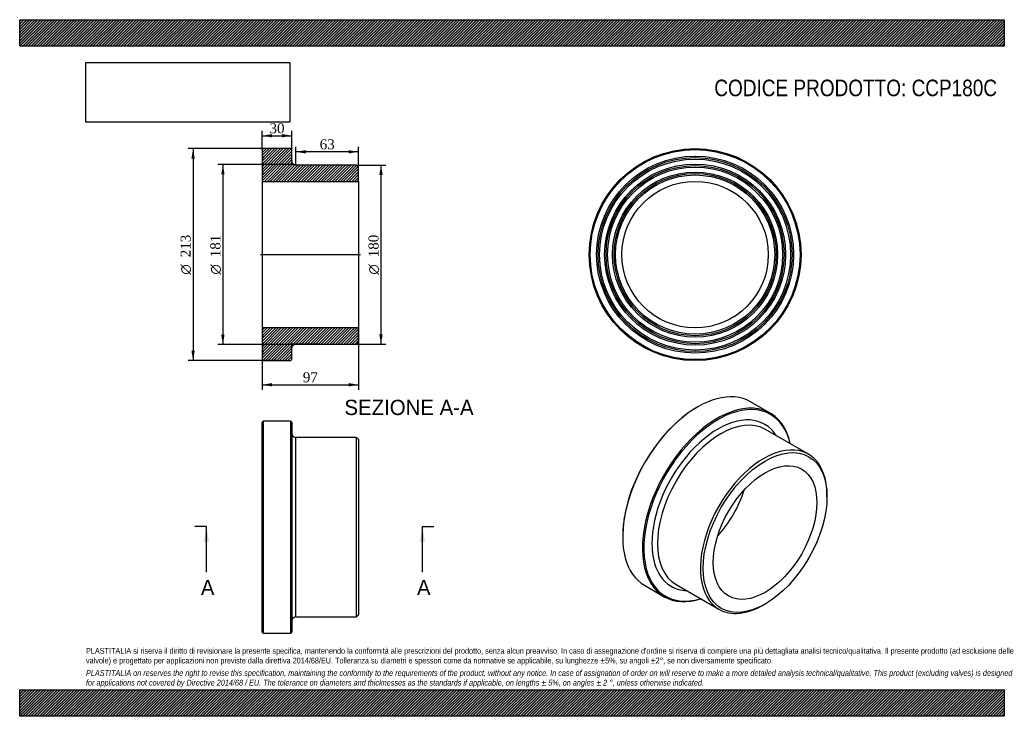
# Model space of a CAD drawing. Header units: millimetres. Extents: x 0 to 990, y 0 to 700.
import ezdxf
from ezdxf.enums import TextEntityAlignment as Align
from ezdxf.lldxf.tags import DXFTag

# ---------------------------------------------------------------- set-up
doc = ezdxf.new("R2010")
doc.units = ezdxf.units.MM
doc.header["$LTSCALE"] = 3.333333
for name, color, linetype in [('CCP180C', 7, 'Continuous'), ('Default', 7, 'Continuous'), ('DV4_Default', 7, 'Continuous')]:
    doc.layers.add(name, color=color, linetype=linetype)
doc.styles.add('SEACAD_Solid_Edge_ANSI', font='seans.ttf')
doc.styles.add('SEACAD_Solid_Edge_ANSI1_Symbols', font='semeca1.ttf')
doc.styles.add('SEACAD_Times_New_Roman', font='times.ttf')
tags = doc.linetypes.add('CENTER2', pattern=[28.575, 19.05, -3.175, 3.175, -3.175]).pattern_tags.tags
tags[10:11] = [DXFTag(74, 4), DXFTag(75, 0), DXFTag(340, '0'), DXFTag(46, 0.0), DXFTag(50, 0.0), DXFTag(44, 0.0), DXFTag(45, 0.0)]
tags[8:9] = [DXFTag(74, 4), DXFTag(75, 0), DXFTag(340, '0'), DXFTag(46, 0.0), DXFTag(50, 0.0), DXFTag(44, 0.0), DXFTag(45, 0.0)]
tags[6:7] = [DXFTag(74, 4), DXFTag(75, 0), DXFTag(340, '0'), DXFTag(46, 0.0), DXFTag(50, 0.0), DXFTag(44, 0.0), DXFTag(45, 0.0)]
tags[4:5] = [DXFTag(74, 4), DXFTag(75, 0), DXFTag(340, '0'), DXFTag(46, 0.0), DXFTag(50, 0.0), DXFTag(44, 0.0), DXFTag(45, 0.0)]
doc.dimstyles.new('ANSImm', dxfattribs={"dimtxt": 10, "dimasz": 10, "dimexe": 5, "dimexo": 0, "dimgap": 2.5, "dimtad": 1, "dimdsep": 46, "dimtxsty": 'SEACAD_Times_New_Roman', "dimblk1": '_SE_FILLED', "dimblk2": '_SE_FILLED', "dimsah": 1, "dimcen": 5, "dimazin": 0, "dimtfac": 0.85, "dimtdec": 3, "dimtofl": 0, "dimtmove": 0, "dimatfit": 3, "dimfxl": 1, "dimarcsym": 0})
picture_1 = doc.add_image_def('image1.jpg', size_in_pixel=(4302, 1260))

# ---------------------------------------------------------------- blocks, each defined once
blk = doc.blocks.new('SE')
at = {"layer": 'CCP180C', "color": 7, "linetype": 'Continuous'}
for p, q in [((244.78, 296.58), (243.78, 295.58)), ((243.78, 84.58), (243.78, 295.58)), ((244.78, 296.58), (244.78, 83.58)), ((272.78, 296.58), (244.78, 296.58)), ((272.78, 83.58), (272.78, 296.58)), ((273.78, 295.58), (272.78, 296.58)), ((273.78, 295.58), (273.78, 84.58)), ((277.78, 100.08), (277.78, 280.08)), ((338.78, 280.08), (277.78, 280.08)), ((338.78, 100.08), (338.78, 280.08)), ((340.78, 278.08), (338.78, 280.08)), ((340.78, 278.08), (340.78, 102.08)), ((277.78, 100.08), (338.78, 100.08)), ((338.78, 100.08), (340.78, 102.08)), ((243.78, 84.58), (244.78, 83.58)), ((244.78, 83.58), (272.78, 83.58)), ((272.78, 83.58), (273.78, 84.58))]:
    blk.add_line(p, q, dxfattribs=at)
for centre, start, end in [((277.78, 284.08), 180, 270), ((277.78, 96.08), 90, 180)]:
    blk.add_arc(centre, 4, start, end, dxfattribs=at)
blk = doc.blocks.new('SE1')
at = {"layer": 'CCP180C', "color": 7, "linetype": 'Continuous'}
for p, q in [((681.58, 310.8), (680.88, 310.4)), ((754.63, 304.65), (734.83, 316.08)), ((793.05, 263.41), (749.92, 288.32)), ((811.69, 220.58), (811.69, 222.21)), ((606.28, 181.19), (606.28, 180.37)), ((628.33, 131.62), (648.13, 120.18)), ((659.92, 132.43), (703.05, 107.53)), ((748.05, 111.99), (749.47, 112.8))]:
    blk.add_line(p, q, dxfattribs=at)
for centre, major_axis, start_param, end_param in [((681.58, 223.85), (53.25, 92.23), 0, 3.141593), ((701.38, 212.42), (-53.25, -92.23), 2.577493, 6.283185), ((680.88, 224.26), (-52.75, -91.37), 3.926991, 5.497787), ((702.09, 212.01), (52.75, 91.37), 0, 3.690528), ((702.09, 212.01), (-47, -81.41), 2.848818, 6.283185), ((704.92, 210.38), (-45, -77.94), 3.141593, 6.283185), ((702.09, 212.01), (52.75, 91.37), 5.73425, 6.283185), ((748.05, 185.47), (-45, -77.94), 2.356194, 6.283185), ((680.88, 224.26), (-36.8, -63.74), 1.199673, 1.941919), ((702.09, 212.01), (-47, -81.41), 0, 0.292775), ((701.38, 212.42), (-53.25, -92.23), 0, 0.564099), ((748.05, 185.47), (-45, -77.94), 0, 0.785398)]:
    blk.add_ellipse(centre, major_axis=major_axis, ratio=0.57735, start_param=start_param, end_param=end_param, dxfattribs=at)
for major_axis in [(44, 76.21), (-36.8, -63.74)]:
    blk.add_ellipse((749.47, 184.66), major_axis=major_axis, ratio=0.57735, dxfattribs=at)
blk = doc.blocks.new('SE2')
at = {"layer": 'CCP180C', "color": 7, "linetype": 'Continuous'}
for radius in [106.5, 105.5, 99, 97.5, 96, 91, 89.5, 88, 83, 81.5, 80, 73.6]:
    blk.add_circle((679.11, 463.95), radius, dxfattribs=at)
blk = doc.blocks.new('SE4')
at = {"color": 7, "linetype": 'Continuous', "style": 'SEACAD_Solid_Edge_ANSI'}
blk.add_text('A', height=15.33, dxfattribs=at).set_placement((182.16, 137.07), align=Align.TOP_LEFT)
blk = doc.blocks.new('SE5')
at = {"color": 7, "linetype": 'Continuous', "style": 'SEACAD_Solid_Edge_ANSI'}
blk.add_text('A', height=15.33, dxfattribs=at).set_placement((399.42, 137.07), align=Align.TOP_LEFT)
blk = doc.blocks.new('SEANNOT_GROUP')
at = {"linetype": 'Continuous'}
blk.add_hatch(color=7, dxfattribs=at).paths.add_polyline_path([(190.24, 175.4), (187.69, 190.74), (185.13, 175.4)])
at = {"color": 7, "linetype": 'Continuous'}
blk.add_lwpolyline([(187.69, 144.74), (187.69, 190.74)], dxfattribs=at)
blk = doc.blocks.new('SEANNOT_GROUP1')
at = {"linetype": 'Continuous'}
blk.add_hatch(color=7, dxfattribs=at).paths.add_polyline_path([(407.5, 175.4), (404.94, 190.74), (402.39, 175.4)])
at = {"color": 7, "linetype": 'Continuous'}
blk.add_lwpolyline([(404.94, 144.74), (404.94, 190.74)], dxfattribs=at)
blk = doc.blocks.new('SE3')
at = {"layer": 'Default', "color": 7, "linetype": 'CENTER2'}
for p, q in [((187.69, 190.74), (176.19, 190.74)), ((404.94, 190.74), (416.44, 190.74))]:
    blk.add_line(p, q, dxfattribs=at)
at = {"layer": 'Default', "color": 7, "linetype": 'CENTER2', "const_width": 0.0001}
blk.add_lwpolyline([(187.69, 190.74), (404.94, 190.74)], dxfattribs=at)
at = {"layer": 'Default'}
for name in ['SEANNOT_GROUP', 'SEANNOT_GROUP1', 'SE4', 'SE5']:
    blk.add_blockref(name, (0, 0), dxfattribs=at)
blk = doc.blocks.new('SE6')
at = {"layer": 'CCP180C', "linetype": 'Continuous'}
h = blk.add_hatch(dxfattribs=at)
h.set_pattern_fill('LINE', scale=0.62992, angle=45, style=0)
edge = h.paths.add_edge_path()
edge.add_line((338.78, 553.94), (277.78, 553.94))
edge.add_spline(control_points=[(277.78, 553.94), (277.52, 553.94), (277.26, 553.97), (276.75, 554.07), (276.5, 554.15), (276.01, 554.35), (275.78, 554.47), (275.35, 554.76), (275.14, 554.93), (274.77, 555.3), (274.6, 555.51), (274.31, 555.94), (274.19, 556.17), (273.99, 556.65), (273.91, 556.91), (273.81, 557.42), (273.78, 557.68), (273.78, 557.94)], knot_values=[0, 0, 0, 0, 0.125, 0.125, 0.25, 0.25, 0.375, 0.375, 0.5, 0.5, 0.625, 0.625, 0.75, 0.75, 0.875, 0.875, 1, 1, 1, 1], degree=3, periodic=0)
edge.add_line((273.78, 557.94), (273.78, 569.44))
edge.add_line((273.78, 569.44), (272.78, 570.44))
edge.add_line((272.78, 570.44), (244.78, 570.44))
edge.add_line((244.78, 570.44), (243.78, 569.44))
edge.add_line((243.78, 569.44), (243.78, 562.94))
edge.add_line((243.78, 562.94), (244.88, 561.44))
edge.add_line((244.88, 561.44), (243.78, 559.94))
edge.add_line((243.78, 559.94), (243.78, 554.94))
edge.add_line((243.78, 554.94), (244.88, 553.44))
edge.add_line((244.88, 553.44), (243.78, 551.94))
edge.add_line((243.78, 551.94), (243.78, 546.94))
edge.add_line((243.78, 546.94), (244.88, 545.44))
edge.add_line((244.88, 545.44), (243.78, 543.94))
edge.add_line((243.78, 543.94), (243.78, 537.54))
edge.add_line((243.78, 537.54), (340.78, 537.54))
edge.add_line((340.78, 537.54), (340.78, 551.94))
edge.add_line((340.78, 551.94), (338.78, 553.94))
h = blk.add_hatch(dxfattribs=at)
h.set_pattern_fill('LINE', scale=0.62992, angle=45, style=0)
edge = h.paths.add_edge_path()
edge.add_line((340.78, 375.95), (340.78, 390.35))
edge.add_line((340.78, 390.35), (243.78, 390.35))
edge.add_line((243.78, 390.35), (243.78, 383.95))
edge.add_line((243.78, 383.95), (244.88, 382.45))
edge.add_line((244.88, 382.45), (243.78, 380.95))
edge.add_line((243.78, 380.95), (243.78, 375.95))
edge.add_line((243.78, 375.95), (244.88, 374.45))
edge.add_line((244.88, 374.45), (243.78, 372.95))
edge.add_line((243.78, 372.95), (243.78, 367.95))
edge.add_line((243.78, 367.95), (244.88, 366.45))
edge.add_line((244.88, 366.45), (243.78, 364.95))
edge.add_line((243.78, 364.95), (243.78, 358.45))
edge.add_line((243.78, 358.45), (244.78, 357.45))
edge.add_line((244.78, 357.45), (272.78, 357.45))
edge.add_line((272.78, 357.45), (273.78, 358.45))
edge.add_line((273.78, 358.45), (273.78, 369.95))
edge.add_spline(control_points=[(273.78, 369.95), (273.78, 370.21), (273.81, 370.47), (273.91, 370.98), (273.99, 371.24), (274.19, 371.72), (274.31, 371.95), (274.6, 372.39), (274.77, 372.59), (275.32, 373.14), (275.77, 373.44), (276.5, 373.74), (276.75, 373.82), (277.26, 373.92), (277.52, 373.95), (277.78, 373.95)], knot_values=[0, 0, 0, 0, 0.125, 0.125, 0.25, 0.25, 0.375, 0.375, 0.5, 0.5, 0.75, 0.75, 0.875, 0.875, 1, 1, 1, 1], degree=3, periodic=0)
edge.add_line((277.78, 373.95), (338.78, 373.95))
edge.add_line((338.78, 373.95), (340.78, 375.95))
at = {"layer": 'CCP180C', "color": 7, "linetype": 'Continuous'}
for p, q in [((243.78, 569.44), (244.78, 570.44)), ((243.78, 569.44), (243.78, 562.94)), ((272.78, 570.44), (244.78, 570.44)), ((272.78, 570.44), (273.78, 569.44)), ((273.78, 557.94), (273.78, 569.44)), ((243.78, 562.94), (243.78, 559.97)), ((243.78, 562.94), (244.88, 561.44)), ((244.88, 561.44), (243.78, 559.94)), ((243.78, 559.94), (243.78, 554.94)), ((243.78, 554.94), (243.78, 551.97)), ((243.78, 554.94), (244.88, 553.44)), ((244.88, 553.44), (243.78, 551.94)), ((243.78, 551.94), (243.78, 546.94)), ((243.78, 546.94), (243.78, 543.97)), ((243.78, 546.94), (244.88, 545.44)), ((244.88, 545.44), (243.78, 543.94)), ((338.78, 553.94), (277.78, 553.94)), ((338.78, 553.94), (340.78, 551.94)), ((340.78, 537.54), (340.78, 551.94)), ((243.78, 543.94), (243.78, 537.54)), ((243.78, 537.54), (243.78, 390.35)), ((243.78, 537.54), (340.78, 537.54)), ((340.78, 537.54), (340.78, 390.35)), ((340.78, 390.35), (243.78, 390.35)), ((243.78, 390.35), (243.78, 383.95)), ((340.78, 375.95), (340.78, 390.35)), ((243.78, 383.95), (244.88, 382.45)), ((243.78, 383.93), (243.78, 380.95)), ((244.88, 382.45), (243.78, 380.95)), ((243.78, 380.95), (243.78, 375.95)), ((243.78, 375.95), (244.88, 374.45)), ((243.78, 375.92), (243.78, 372.95)), ((244.88, 374.45), (243.78, 372.95)), ((243.78, 372.95), (243.78, 367.95)), ((243.78, 367.95), (244.88, 366.45)), ((243.78, 367.91), (243.78, 364.95)), ((244.88, 366.45), (243.78, 364.95)), ((273.78, 358.45), (273.78, 369.95)), ((277.78, 373.95), (338.78, 373.95)), ((340.78, 375.95), (338.78, 373.95)), ((243.78, 364.95), (243.78, 358.45)), ((244.78, 357.45), (243.78, 358.45)), ((244.78, 357.45), (272.78, 357.45)), ((273.78, 358.45), (272.78, 357.45))]:
    blk.add_line(p, q, dxfattribs=at)
for points in [[(277.78, 553.94), (276.74, 553.94), (275.7, 554.37), (274.21, 555.86), (273.78, 556.89), (273.78, 557.94)], [(273.78, 369.95), (273.78, 370.99), (274.22, 372.04), (275.69, 373.51), (276.74, 373.95), (277.78, 373.95)]]:
    blk.add_open_spline(points, degree=3, knots=[0, 0, 0, 0, 0.5, 0.5, 1, 1, 1, 1], dxfattribs=at)
at = {"layer": 'DV4_Default', "color": 7, "linetype": 'CENTER2'}
for p, q in [((273.78, 558.37), (273.78, 554.45)), ((273.78, 554.45), (280.94, 554.32)), ((242.03, 463.95), (342.53, 463.95)), ((273.78, 369.52), (273.78, 373.95)), ((301.78, 373.95), (273.78, 373.95))]:
    blk.add_line(p, q, dxfattribs=at)
blk = doc.blocks.new('DMBLK73')
at = {"layer": 'Default', "linetype": 'Continuous'}
for points in [[(253.78, 585.06), (243.78, 583.4), (253.78, 581.73)], [(263.78, 585.06), (263.78, 581.73), (273.78, 583.4)]]:
    blk.add_hatch(color=7, dxfattribs=at).paths.add_polyline_path(points)
at = {"layer": 'Default', "color": 7, "linetype": 'Continuous'}
for p, q in [((243.78, 569.44), (243.78, 588.4)), ((273.78, 569.44), (273.78, 588.4)), ((243.78, 583.4), (273.78, 583.4))]:
    blk.add_line(p, q, dxfattribs=at)
at = {"layer": 'Default', "color": 7, "linetype": 'Continuous', "style": 'SEACAD_Times_New_Roman'}
blk.add_text('30', height=10, dxfattribs=at).set_placement((251.2, 595.9), align=Align.TOP_LEFT)
blk = doc.blocks.new('_SE_FILLED')
at = {"color": 0}
blk.add_line((0, 0), (-1, 0), dxfattribs=at)
blk.add_solid([(0, 0), (-1, -0.1665), (-1, 0.1665), (0, 0)], dxfattribs=at)
blk = doc.blocks.new('DMBLK74')
at = {"layer": 'Default', "linetype": 'Continuous'}
for points in [[(253.78, 331.48), (253.78, 334.81), (243.78, 333.15)], [(330.78, 331.48), (340.78, 333.15), (330.78, 334.81)]]:
    blk.add_hatch(color=7, dxfattribs=at).paths.add_polyline_path(points)
at = {"layer": 'Default', "color": 7, "linetype": 'Continuous'}
for p, q in [((243.78, 390.35), (243.78, 328.15)), ((340.78, 390.35), (340.78, 328.15)), ((243.78, 333.15), (340.78, 333.15))]:
    blk.add_line(p, q, dxfattribs=at)
at = {"layer": 'Default', "color": 7, "linetype": 'Continuous', "style": 'SEACAD_Times_New_Roman'}
blk.add_text('97', height=10, dxfattribs=at).set_placement((284.7, 345.65), align=Align.TOP_LEFT)
blk = doc.blocks.new('GDimGGroup')
at = {"layer": 'Default', "linetype": 'Continuous'}
for points in [[(172.66, 560.44), (175.99, 560.44), (174.32, 570.44)], [(172.66, 367.45), (174.32, 357.45), (175.99, 367.45)]]:
    blk.add_hatch(color=7, dxfattribs=at).paths.add_polyline_path(points)
at = {"layer": 'Default', "color": 7, "linetype": 'Continuous'}
for p, q in [((258.78, 570.44), (169.32, 570.44)), ((174.32, 570.44), (174.32, 357.45)), ((258.78, 357.45), (169.32, 357.45))]:
    blk.add_line(p, q, dxfattribs=at)
for s, style, p in [('213', 'SEACAD_Times_New_Roman', (161.82, 461.27)), ('O', 'SEACAD_Solid_Edge_ANSI1_Symbols', (161.82, 443.87))]:
    blk.add_text(s, height=10, rotation=90, dxfattribs=dict(at, style=style)).set_placement(p, align=Align.TOP_LEFT)
blk = doc.blocks.new('GDimGGroup1')
at = {"layer": 'Default', "linetype": 'Continuous'}
for points in [[(202.66, 544.45), (205.99, 544.45), (204.32, 554.45)], [(202.66, 383.45), (204.32, 373.45), (205.99, 383.45)]]:
    blk.add_hatch(color=7, dxfattribs=at).paths.add_polyline_path(points)
at = {"layer": 'Default', "color": 7, "linetype": 'Continuous'}
for p, q in [((273.78, 554.45), (199.32, 554.45)), ((204.32, 554.45), (204.32, 373.45)), ((273.78, 373.45), (199.32, 373.45))]:
    blk.add_line(p, q, dxfattribs=at)
for s, style, p in [('181', 'SEACAD_Times_New_Roman', (191.82, 461.27)), ('O', 'SEACAD_Solid_Edge_ANSI1_Symbols', (191.82, 443.87))]:
    blk.add_text(s, height=10, rotation=90, dxfattribs=dict(at, style=style)).set_placement(p, align=Align.TOP_LEFT)
blk = doc.blocks.new('DMBLK75')
at = {"layer": 'Default', "linetype": 'Continuous'}
for points in [[(287.78, 568.92), (277.78, 567.26), (287.78, 565.59)], [(330.78, 568.92), (330.78, 565.59), (340.78, 567.26)]]:
    blk.add_hatch(color=7, dxfattribs=at).paths.add_polyline_path(points)
at = {"layer": 'Default', "color": 7, "linetype": 'Continuous'}
for p, q in [((277.78, 553.94), (277.78, 572.26)), ((340.78, 567.26), (277.78, 567.26)), ((340.78, 551.94), (340.78, 572.26))]:
    blk.add_line(p, q, dxfattribs=at)
at = {"layer": 'Default', "color": 7, "linetype": 'Continuous', "style": 'SEACAD_Times_New_Roman'}
blk.add_text('63', height=10, dxfattribs=at).set_placement((301.7, 579.76), align=Align.TOP_LEFT)
blk = doc.blocks.new('GDimGGroup2')
at = {"layer": 'Default', "linetype": 'Continuous'}
for points in [[(364.95, 543.94), (363.28, 553.94), (361.61, 543.94)], [(364.95, 383.95), (361.61, 383.95), (363.28, 373.95)]]:
    blk.add_hatch(color=7, dxfattribs=at).paths.add_polyline_path(points)
at = {"layer": 'Default', "color": 7, "linetype": 'Continuous'}
for p, q in [((338.78, 553.94), (368.28, 553.94)), ((363.28, 553.94), (363.28, 373.95)), ((338.78, 373.95), (368.28, 373.95))]:
    blk.add_line(p, q, dxfattribs=at)
for s, style, p in [('180', 'SEACAD_Times_New_Roman', (350.78, 461.27)), ('O', 'SEACAD_Solid_Edge_ANSI1_Symbols', (350.78, 443.87))]:
    blk.add_text(s, height=10, rotation=90, dxfattribs=dict(at, style=style)).set_placement(p, align=Align.TOP_LEFT)

msp = doc.modelspace()

# ---------------------------------------------------------------- hatches: boundary and pattern name
at = {"layer": 'Default', "linetype": 'Continuous'}
h = msp.add_hatch(dxfattribs=at)
h.set_pattern_fill('LINE', scale=0.629921, angle=45, style=0)
h.paths.add_polyline_path([(990, 673.333), (990, 700), (0, 700), (0, 673.333)])
for points in [[(990, 673.333), (990, 700), (0, 700), (0, 673.333)], [(990, 0), (990, 26.667), (0, 26.667), (0, 0)]]:
    msp.add_hatch(color=7, dxfattribs=at).paths.add_polyline_path(points)
h = msp.add_hatch(dxfattribs=at)
h.set_pattern_fill('LINE', scale=0.62992, angle=45, style=0)
h.paths.add_polyline_path([(990, 0), (990, 26.667), (0, 26.667), (0, 0)])

# ---------------------------------------------------------------- linework, layer by layer
at = {"layer": 'Default', "color": 7, "linetype": 'Continuous'}
for p, q in [((0, 700), (990, 700)), ((0, 673.333), (0, 700)), ((990, 700), (990, 673.333)), ((990, 673.333), (0, 673.333)), ((0, 26.667), (990, 26.667)), ((0, 0), (0, 26.667)), ((990, 26.667), (990, 0)), ((990, 0), (0, 0))]:
    msp.add_line(p, q, dxfattribs=at)

# ---------------------------------------------------------------- block references
at = {"layer": 'Default'}
for name in ['GDimGGroup', 'SE6', 'SE2', 'GDimGGroup1', 'GDimGGroup2', 'SE1', 'SE', 'SE3']:
    msp.add_blockref(name, (0, 0), dxfattribs=at)

# ---------------------------------------------------------------- texts
at = {"layer": 'Default', "color": 7, "linetype": 'Continuous', "style": 'SEACAD_Solid_Edge_ANSI'}
msp.add_text('SEZIONE A-A', height=15.33333, dxfattribs=at).set_placement((326.507, 318.068), align=Align.TOP_LEFT)
at = {"layer": 'Default', "attachment_point": 1}
for s, insert, char_height, width in [('{\\fArial Narrow|b0||i0||c0|p34;\\C7;\\H16.66666667;\\W1.;CODICE PRODOTTO: CCP180C}', (698.426, 639.781), 16.66667, 285.01897), ("{\\fArial Narrow|b0||i0||c0|p34;\\C7;\\H5.833333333;\\W1.;PLASTITALIA si riserva il diritto di revisionare la presente specifica, mantenendo la conformità alle prescrizioni del prodotto, senza alcun preavviso. In caso di assegnazione d'ordine si riserva di compiere una più dettagliata analisi tecnico/qualitativa. Il presente prodotto (ad esclusione delle \\P}{\\fArial Narrow|b0||i0||c0|p34;\\C7;\\H5.833333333;\\W1.;valvole) è progettato per applicazioni non previste dalla direttiva 2014/68/EU. Tolleranza su diametri e spessori come da normative se applicabile, su lunghezze ±5%, su angoli ±2°, se non diversamente specificato.\\P}{\\fArial Narrow|b0||i0||c0|p34;\\C7;\\H1.666666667;\\W1.;   \\P}{\\fArial Narrow|b0||i1||c0|p34;\\C7;\\H5.833333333;\\W1.;PLASTITALIA on reserves the right to revise this specification, maintaining the conformity to the requirements of the product, without any notice. In case of assignation of order on will reserve to make a more detailed analysis technical/qualitative. This product (excluding valves) is designed \\P}{\\fArial Narrow|b0||i1||c0|p34;\\C7;\\H5.833333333;\\W1.;for applications not covered by Directive 2014/68 / EU. The tolerance on diameters and thicknesses as the standards if applicable, on lengths ± 5%, on angles ± 2 °, unless otherwise indicated.\\P}", (66.667, 68.675), 5.833333, 856.66667)]:
    msp.add_mtext(s, dxfattribs=dict(at, insert=insert, char_height=char_height, width=width))

# ---------------------------------------------------------------- dimensions: what is measured, and where the dimension line sits
at = {"layer": 'Default', "color": 7, "linetype": 'Continuous'}
for base, p1, p2, picture, middle in [((243.784, 583.395), (243.784, 569.444), (273.784, 569.444), 'DMBLK73', (258.784, 583.395)), ((243.784, 333.146), (243.784, 390.348), (340.784, 390.348), 'DMBLK74', (292.284, 333.146))]:
    dim = msp.add_linear_dim(base=base, p1=p1, p2=p2, angle=0, text='\\A1;<>', dimstyle='ANSImm', dxfattribs=at)
    dim.commit()
    dim.dimension.update_dxf_attribs({"geometry": picture, "text_midpoint": middle, "dimtype": 161})
dim = msp.add_linear_dim(base=(277.784, 567.256), p1=(340.784, 551.943), p2=(277.784, 553.943), text='\\A1;<>', dimstyle='ANSImm', dxfattribs=at)
dim.commit()
dim.dimension.update_dxf_attribs({"geometry": 'DMBLK75', "text_midpoint": (309.284, 567.256), "dimtype": 160})

# ---------------------------------------------------------------- pictures from other files: only their frames are drawn
image = msp.add_image(picture_1, insert=(66.667, 597.011), size_in_units=(204.857, 60))
image.dxf.flags = 7

doc.saveas('drawing.dxf')
